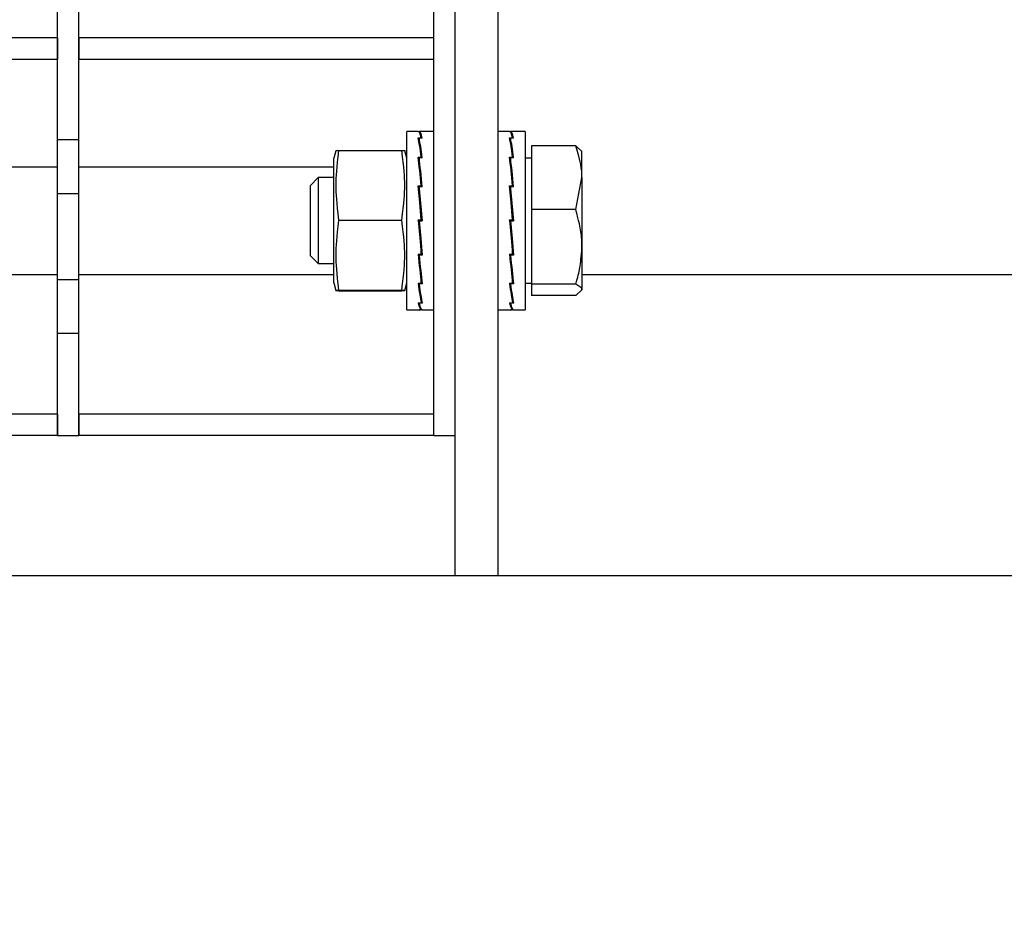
# Model space of a CAD drawing. Extents: x -72 to 51457, y 0 to 26838.
# Tile 150 of 203: x 10609 to 10700, y 9492 to 9576. Entities that reach past the tile are written whole.
import ezdxf
from ezdxf.enums import TextEntityAlignment as Align

# ---------------------------------------------------------------- set-up
doc = ezdxf.new("R2010")
doc.units = 0
doc.header["$LTSCALE"] = 12
for name, pattern in [('LDM', [0]), ('LEA', [0]), ('LFUN', [0]), ('SOLID_THIN', [0])]:
    doc.linetypes.add(name, pattern=pattern)
doc.layers.get('0').update_dxf_attribs({"linetype": 'CONTINUOUS'})
doc.layers.add('4', color=7, linetype='CONTINUOUS')
doc.styles.get("Standard").update_dxf_attribs({"font": 'medtext', "width": 0.75})
doc.styles.add('TDM', font='TXT', dxfattribs={"width": 0.675})
doc.dimstyles.new('MEDDIM1642', dxfattribs={"dimscale": 20, "dimtxt": 6, "dimasz": 3.5, "dimexe": 2.5, "dimexo": 2.5, "dimgap": 1.665, "dimtad": 1, "dimdec": 4, "dimrnd": 1, "dimzin": 12, "dimdsep": 46, "dimtxsty": 'Standard', "dimblk": 'MEDFUNV_7', "dimcen": 30, "dimclrd": 7, "dimclre": 7, "dimclrt": 7, "dimadec": 0, "dimazin": 0, "dimtfac": 0.7, "dimtdec": 4, "dimtmove": 0, "dimatfit": 3, "dimldrblk": 'MEDFUNV_7', "dimfxl": 0, "dimtolj": 1, "dimtzin": 0, "dimarcsym": 0})
doc.dimstyles.new('MEDDIM8157', dxfattribs={"dimscale": 20, "dimtxt": 6, "dimasz": 3.5, "dimexe": 2.5, "dimexo": 2.5, "dimgap": 1.665, "dimtad": 1, "dimdec": 4, "dimrnd": 1, "dimzin": 12, "dimdsep": 46, "dimtxsty": 'Standard', "dimblk": 'MEDFUNV_7', "dimcen": 30, "dimclrd": 7, "dimclre": 7, "dimclrt": 7, "dimadec": 0, "dimazin": 0, "dimtfac": 0.7, "dimtdec": 4, "dimtmove": 0, "dimatfit": 3, "dimldrblk": 'MEDFUNV_7', "dimfxl": 0, "dimtolj": 1, "dimtzin": 0, "dimarcsym": 0})

# ---------------------------------------------------------------- blocks, each defined once
blk = doc.blocks.new('MEDFUNV_6')
at = {"color": 0, "linetype": 'LFUN', "lineweight": -2}
for points in [[(1, 0.1333), (0, 0), (1, -0.1333), (1, 0.1333)], [(1, 0.1111), (0.1667, 0), (1, -0.1111)], [(1, 0.0889), (0.3333, 0), (1, -0.0889)], [(1, 0.0667), (0.5, 0), (1, -0.0667)], [(1, 0.0444), (0.6667, 0), (1, -0.0444)], [(1, 0.0222), (0.8333, 0), (1, -0.0222)]]:
    blk.add_lwpolyline(points, dxfattribs=at)
blk = doc.blocks.new('MEDFUNV_7')
at = {"color": 0, "linetype": 'LFUN', "lineweight": -2}
for points in [[(-1, 0.1333), (0, 0), (-1, -0.1333), (-1, 0.1333)], [(-1, 0.1111), (-0.1667, 0), (-1, -0.1111)], [(-1, 0.0889), (-0.3333, 0), (-1, -0.0889)], [(-1, 0.0667), (-0.5, 0), (-1, -0.0667)], [(-1, 0.0444), (-0.6667, 0), (-1, -0.0444)], [(-1, 0.0222), (-0.8333, 0), (-1, -0.0222)]]:
    blk.add_lwpolyline(points, dxfattribs=at)
blk = doc.blocks.new('MEDCLUMP_DIM_1643_')
at = {"layer": '4', "color": 7, "linetype": 'LEA', "lineweight": 25}
for p, q in [((5834.757, 9566.683), (5834.757, 10860.261)), ((10834.757, 9478.681), (10834.757, 10860.261))]:
    blk.add_line(p, q, dxfattribs=at)
at = {"layer": '4', "color": 7, "linetype": 'LDM', "lineweight": 25}
blk.add_line((5834.757, 10810.261), (10834.757, 10810.261), dxfattribs=at)
at = {"layer": '4', "color": 7, "linetype": 'LDM', "lineweight": 25, "xscale": 70, "yscale": 70, "zscale": 70}
for name, p in [('MEDFUNV_6', (5834.757, 10810.261)), ('MEDFUNV_7', (10834.757, 10810.261))]:
    blk.add_blockref(name, p, dxfattribs=at)
at = {"layer": '4', "color": 7, "lineweight": 25, "style": 'TDM', "width": 0.781579}
blk.add_text('5000', height=120, dxfattribs=at).set_placement((8186.257, 10810.261), align=Align.BOTTOM_LEFT)
blk = doc.blocks.new('*D70')
at = {"lineweight": 0}
blk.add_blockref('MEDCLUMP_DIM_1643_', (0, 0), dxfattribs=at)
blk = doc.blocks.new('MEDCLUMP_DIM_8158_')
at = {"layer": '4', "color": 7, "linetype": 'LEA', "lineweight": 25}
for p, q in [((5834.757, 10690.473), (5834.757, 11104.983)), ((11834.757, 9566.342), (11834.757, 11104.983))]:
    blk.add_line(p, q, dxfattribs=at)
at = {"layer": '4', "color": 7, "linetype": 'LDM', "lineweight": 25}
blk.add_line((5834.757, 11054.983), (11834.757, 11054.983), dxfattribs=at)
at = {"layer": '4', "color": 7, "linetype": 'LDM', "lineweight": 25, "xscale": 70, "yscale": 70, "zscale": 70}
for name, p in [('MEDFUNV_6', (5834.757, 11054.983)), ('MEDFUNV_7', (11834.757, 11054.983))]:
    blk.add_blockref(name, p, dxfattribs=at)
at = {"layer": '4', "color": 7, "lineweight": 25, "style": 'TDM'}
for s, width, p in [('( Option Aquaclean)', 0.748515, (8267.253, 11054.983)), ('6000', 0.781579, (7890.261, 11054.983))]:
    blk.add_text(s, height=120, dxfattribs=dict(at, width=width)).set_placement(p, align=Align.BOTTOM_LEFT)
blk = doc.blocks.new('*D16')
at = {"lineweight": 0}
blk.add_blockref('MEDCLUMP_DIM_8158_', (0, 0), dxfattribs=at)
blk = doc.blocks.new('Vela_Drauf')
at = {"color": 7, "linetype": 'SOLID_THIN', "lineweight": 25}
for p, q in [((10647.257, 9537.683), (10647.257, 9787.683)), ((10649.257, 9524.683), (10649.257, 9641.584)), ((10653.257, 9524.683), (10653.257, 9641.584)), ((10612.257, 9565.183), (10612.257, 9582.183)), ((10614.257, 9565.183), (10614.257, 9582.183)), ((10612.257, 9574.683), (10579.257, 9574.683)), ((10612.257, 9574.683), (10612.257, 9572.683)), ((10614.257, 9574.683), (10614.257, 9572.683)), ((10647.257, 9574.683), (10614.257, 9574.683)), ((10647.257, 9572.683), (10647.257, 9574.683)), ((10612.257, 9572.683), (10579.257, 9572.683)), ((10647.257, 9572.683), (10614.257, 9572.683)), ((10645.821, 9565.983), (10644.757, 9565.983)), ((10644.757, 9549.383), (10644.757, 9565.983)), ((10645.826, 9565.983), (10645.908, 9565.983)), ((10646.191, 9565.983), (10645.908, 9565.983)), ((10645.908, 9565.983), (10645.909, 9565.922)), ((10647.257, 9565.983), (10646.188, 9565.983)), ((10654.321, 9565.983), (10653.257, 9565.983)), ((10654.326, 9565.983), (10654.408, 9565.983)), ((10654.691, 9565.983), (10654.408, 9565.983)), ((10654.408, 9565.983), (10654.409, 9565.922)), ((10655.757, 9565.983), (10654.688, 9565.983)), ((10655.757, 9565.983), (10655.757, 9550.765)), ((10614.257, 9565.183), (10612.257, 9565.183)), ((10612.257, 9560.183), (10612.257, 9565.183)), ((10614.257, 9560.183), (10614.257, 9565.183)), ((10645.816, 9565.374), (10646.007, 9565.374)), ((10646.191, 9565.34), (10645.908, 9565.34)), ((10645.908, 9565.34), (10645.916, 9564.864)), ((10645.916, 9564.908), (10645.909, 9564.908)), ((10646.007, 9565.374), (10646.099, 9565.374)), ((10646.007, 9565.34), (10646.007, 9565.374)), ((10646.099, 9565.374), (10646.099, 9565.34)), ((10654.316, 9565.374), (10654.507, 9565.374)), ((10654.691, 9565.34), (10654.408, 9565.34)), ((10654.408, 9565.34), (10654.416, 9564.864)), ((10654.416, 9564.908), (10654.409, 9564.908)), ((10654.507, 9565.374), (10654.599, 9565.374)), ((10654.507, 9565.34), (10654.507, 9565.374)), ((10654.599, 9565.374), (10654.599, 9565.34)), ((10638.145, 9564.183), (10637.957, 9563.483)), ((10638.414, 9564.208), (10644.3, 9564.208)), ((10644.757, 9563.483), (10644.57, 9564.183)), ((10646.018, 9564.213), (10646.125, 9563.53)), ((10654.518, 9564.213), (10654.625, 9563.53)), ((10660.477, 9564.639), (10656.357, 9564.639)), ((10656.357, 9564.639), (10656.357, 9558.719)), ((10660.477, 9564.639), (10661.057, 9564.121)), ((10661.057, 9561.679), (10661.057, 9564.183)), ((10637.957, 9551.883), (10637.957, 9563.483)), ((10645.816, 9563.594), (10646.007, 9563.594)), ((10645.915, 9563.235), (10645.859, 9563.235)), ((10646.191, 9563.53), (10645.908, 9563.53)), ((10645.908, 9563.53), (10645.917, 9563.165)), ((10645.917, 9563.165), (10646.162, 9560.831)), ((10646.007, 9563.594), (10646.099, 9563.594)), ((10646.007, 9563.53), (10646.007, 9563.594)), ((10646.099, 9563.594), (10646.098, 9563.53)), ((10654.316, 9563.594), (10654.507, 9563.594)), ((10654.415, 9563.235), (10654.359, 9563.235)), ((10654.691, 9563.53), (10654.408, 9563.53)), ((10654.408, 9563.53), (10654.417, 9563.165)), ((10654.417, 9563.165), (10654.662, 9560.831)), ((10654.507, 9563.594), (10654.599, 9563.594)), ((10654.507, 9563.53), (10654.507, 9563.594)), ((10654.599, 9563.594), (10654.598, 9563.53)), ((10656.357, 9563.498), (10655.757, 9563.498)), ((10579.257, 9562.683), (10612.257, 9562.683)), ((10614.257, 9562.683), (10637.957, 9562.683)), ((10636.524, 9561.683), (10635.757, 9560.916)), ((10637.957, 9561.683), (10636.524, 9561.683)), ((10636.524, 9561.683), (10636.524, 9553.683)), ((10660.477, 9558.719), (10661.057, 9561.679)), ((10661.057, 9561.679), (10661.057, 9555.241)), ((10635.757, 9560.916), (10635.757, 9554.45)), ((10645.816, 9560.914), (10646.007, 9560.914)), ((10645.913, 9560.716), (10645.834, 9560.716)), ((10646.191, 9560.831), (10645.908, 9560.831)), ((10645.908, 9560.831), (10645.917, 9560.634)), ((10645.917, 9560.634), (10646.182, 9557.654)), ((10646.007, 9560.914), (10646.099, 9560.914)), ((10646.007, 9560.831), (10646.007, 9560.914)), ((10646.099, 9560.914), (10646.096, 9560.831)), ((10654.316, 9560.914), (10654.507, 9560.914)), ((10654.413, 9560.716), (10654.334, 9560.716)), ((10654.691, 9560.831), (10654.408, 9560.831)), ((10654.408, 9560.831), (10654.417, 9560.634)), ((10654.417, 9560.634), (10654.682, 9557.654)), ((10654.507, 9560.914), (10654.599, 9560.914)), ((10654.507, 9560.914), (10654.507, 9560.914)), ((10654.507, 9560.831), (10654.507, 9560.914)), ((10654.599, 9560.914), (10654.596, 9560.831)), ((10614.257, 9560.183), (10612.257, 9560.183)), ((10612.257, 9552.183), (10612.257, 9560.183)), ((10614.257, 9552.183), (10614.257, 9560.183)), ((10660.477, 9558.719), (10656.357, 9558.719)), ((10656.357, 9558.719), (10656.357, 9551.763)), ((10638.414, 9557.733), (10644.3, 9557.733)), ((10645.816, 9557.742), (10646.007, 9557.742)), ((10645.825, 9557.736), (10645.816, 9557.742)), ((10645.825, 9557.736), (10646.091, 9554.76)), ((10646.007, 9557.736), (10645.825, 9557.736)), ((10645.908, 9557.652), (10645.917, 9557.654)), ((10646.191, 9557.652), (10645.908, 9557.652)), ((10646.007, 9557.654), (10645.917, 9557.654)), ((10646.007, 9557.742), (10646.099, 9557.742)), ((10646.007, 9557.736), (10646.007, 9557.742)), ((10646.007, 9557.654), (10646.007, 9557.736)), ((10646.007, 9557.736), (10646.007, 9557.736)), ((10646.091, 9557.736), (10646.007, 9557.736)), ((10646.007, 9557.654), (10646.182, 9557.654)), ((10646.099, 9557.742), (10646.091, 9557.736)), ((10646.191, 9557.652), (10646.182, 9557.654)), ((10654.316, 9557.742), (10654.507, 9557.742)), ((10654.325, 9557.736), (10654.316, 9557.742)), ((10654.325, 9557.736), (10654.591, 9554.76)), ((10654.507, 9557.736), (10654.325, 9557.736)), ((10654.408, 9557.652), (10654.417, 9557.654)), ((10654.691, 9557.652), (10654.408, 9557.652)), ((10654.507, 9557.654), (10654.417, 9557.654)), ((10654.507, 9557.742), (10654.599, 9557.742)), ((10654.507, 9557.736), (10654.507, 9557.742)), ((10654.507, 9557.654), (10654.507, 9557.736)), ((10654.507, 9557.736), (10654.507, 9557.736)), ((10654.591, 9557.736), (10654.507, 9557.736)), ((10654.507, 9557.654), (10654.682, 9557.654)), ((10654.599, 9557.742), (10654.591, 9557.736)), ((10654.691, 9557.652), (10654.682, 9557.654)), ((10646.099, 9554.562), (10646.091, 9554.76)), ((10654.599, 9554.562), (10654.591, 9554.76)), ((10661.057, 9555.241), (10661.057, 9551.245)), ((10635.757, 9554.45), (10636.524, 9553.683)), ((10645.816, 9554.561), (10646.007, 9554.561)), ((10645.845, 9554.561), (10646.091, 9552.229)), ((10645.908, 9554.478), (10645.911, 9554.561)), ((10646.191, 9554.478), (10645.908, 9554.478)), ((10646.007, 9554.562), (10646.099, 9554.562)), ((10646.094, 9554.678), (10646.172, 9554.678)), ((10654.316, 9554.561), (10654.507, 9554.561)), ((10654.345, 9554.561), (10654.591, 9552.229)), ((10654.408, 9554.478), (10654.411, 9554.561)), ((10654.691, 9554.478), (10654.408, 9554.478)), ((10654.507, 9554.562), (10654.599, 9554.562)), ((10654.594, 9554.678), (10654.672, 9554.678)), ((10636.524, 9553.683), (10637.957, 9553.683)), ((10579.257, 9552.683), (10612.257, 9552.683)), ((10614.257, 9552.183), (10612.257, 9552.183)), ((10612.257, 9547.183), (10612.257, 9552.183)), ((10614.257, 9552.683), (10637.957, 9552.683)), ((10614.257, 9547.183), (10614.257, 9552.183)), ((10646.099, 9551.856), (10646.091, 9552.229)), ((10646.093, 9552.16), (10646.147, 9552.16)), ((10654.599, 9551.856), (10654.591, 9552.229)), ((10654.593, 9552.16), (10654.647, 9552.16)), ((10661.057, 9552.683), (10740.757, 9552.683)), ((10637.957, 9551.883), (10638.145, 9551.183)), ((10638.414, 9551.208), (10644.3, 9551.208)), ((10638.414, 9551.159), (10644.3, 9551.159)), ((10644.57, 9551.183), (10644.757, 9551.883)), ((10645.816, 9551.856), (10646.007, 9551.856)), ((10645.985, 9551.196), (10645.881, 9551.856)), ((10645.908, 9551.792), (10645.909, 9551.856)), ((10646.191, 9551.792), (10645.908, 9551.792)), ((10646.007, 9551.856), (10646.099, 9551.856)), ((10654.316, 9551.856), (10654.507, 9551.856)), ((10654.485, 9551.196), (10654.381, 9551.856)), ((10654.408, 9551.792), (10654.409, 9551.856)), ((10654.691, 9551.792), (10654.408, 9551.792)), ((10654.507, 9551.856), (10654.599, 9551.856)), ((10655.757, 9551.868), (10656.357, 9551.868)), ((10660.477, 9551.763), (10656.357, 9551.763)), ((10656.357, 9551.763), (10656.357, 9550.728)), ((10660.477, 9550.728), (10661.057, 9551.245)), ((10646.091, 9550.512), (10646.099, 9550.038)), ((10646.092, 9550.483), (10646.096, 9550.483)), ((10654.591, 9550.512), (10654.599, 9550.038)), ((10654.592, 9550.483), (10654.596, 9550.483)), ((10655.757, 9550.765), (10655.757, 9549.383)), ((10660.477, 9550.728), (10656.357, 9550.728)), ((10644.757, 9549.383), (10645.821, 9549.383)), ((10645.816, 9550.038), (10646.007, 9550.038)), ((10645.816, 9549.384), (10646.007, 9549.384)), ((10645.908, 9550.003), (10645.908, 9550.038)), ((10646.191, 9550.003), (10645.908, 9550.003)), ((10646.186, 9549.383), (10645.908, 9549.383)), ((10646.007, 9550.038), (10646.099, 9550.038)), ((10646.007, 9549.384), (10646.099, 9549.384)), ((10646.099, 9549.384), (10646.098, 9549.448)), ((10646.188, 9549.383), (10647.257, 9549.383)), ((10653.257, 9549.383), (10654.321, 9549.383)), ((10654.316, 9550.038), (10654.507, 9550.038)), ((10654.316, 9549.384), (10654.507, 9549.384)), ((10654.408, 9550.003), (10654.408, 9550.038)), ((10654.691, 9550.003), (10654.408, 9550.003)), ((10654.686, 9549.383), (10654.408, 9549.383)), ((10654.507, 9550.038), (10654.599, 9550.038)), ((10654.507, 9549.384), (10654.599, 9549.384)), ((10654.599, 9549.384), (10654.598, 9549.448)), ((10654.688, 9549.383), (10655.757, 9549.383)), ((10614.257, 9547.183), (10612.257, 9547.183)), ((10612.257, 9537.683), (10612.257, 9547.183)), ((10614.257, 9537.683), (10614.257, 9547.183)), ((10612.257, 9539.683), (10579.257, 9539.683)), ((10612.257, 9539.683), (10612.257, 9537.683)), ((10614.257, 9539.683), (10614.257, 9537.683)), ((10647.257, 9539.683), (10614.257, 9539.683)), ((10647.257, 9537.683), (10647.257, 9539.683)), ((10612.257, 9537.683), (10579.257, 9537.683)), ((10612.257, 9537.683), (10614.257, 9537.683)), ((10647.257, 9537.683), (10614.257, 9537.683)), ((10647.257, 9537.683), (10649.257, 9537.683)), ((9819.757, 9524.683), (10709.757, 9524.683))]:
    blk.add_line(p, q, dxfattribs=at)
for points in [[(10646.099, 9557.742), (10645.958, 9559.36), (10645.816, 9560.914)], [(10646.191, 9557.652), (10646.049, 9559.272), (10645.908, 9560.831)], [(10654.599, 9557.742), (10654.458, 9559.36), (10654.316, 9560.914)], [(10654.691, 9557.652), (10654.549, 9559.272), (10654.408, 9560.831)], [(10645.816, 9557.742), (10645.958, 9556.122), (10646.099, 9554.562)], [(10645.908, 9557.652), (10646.049, 9556.033), (10646.191, 9554.478)], [(10654.316, 9557.742), (10654.458, 9556.122), (10654.599, 9554.562)], [(10654.408, 9557.652), (10654.549, 9556.033), (10654.691, 9554.478)]]:
    blk.add_lwpolyline(points, dxfattribs=at)
for points in [[(10646.099, 9565.374), (10646.006, 9565.784), (10645.909, 9565.991), (10645.816, 9565.983)], [(10646.191, 9565.34), (10646.097, 9565.76), (10646.001, 9565.979), (10645.908, 9565.983)], [(10654.599, 9565.374), (10654.506, 9565.784), (10654.409, 9565.991), (10654.316, 9565.983)], [(10654.691, 9565.34), (10654.597, 9565.76), (10654.501, 9565.979), (10654.408, 9565.983)], [(10646.099, 9563.594), (10646.003, 9564.383), (10645.912, 9564.951), (10645.816, 9565.374)], [(10646.191, 9563.53), (10646.095, 9564.328), (10646.004, 9564.906), (10645.908, 9565.34)], [(10654.599, 9563.594), (10654.503, 9564.383), (10654.412, 9564.951), (10654.316, 9565.374)], [(10654.691, 9563.53), (10654.595, 9564.328), (10654.504, 9564.906), (10654.408, 9565.34)], [(10661.057, 9561.679), (10661.05, 9562.53), (10660.932, 9563.135), (10660.477, 9564.639)], [(10646.099, 9560.914), (10646.004, 9561.932), (10645.911, 9562.817), (10645.816, 9563.594)], [(10646.191, 9560.831), (10646.096, 9561.854), (10646.003, 9562.746), (10645.908, 9563.53)], [(10654.599, 9560.914), (10654.504, 9561.932), (10654.411, 9562.817), (10654.316, 9563.594)], [(10654.691, 9560.831), (10654.596, 9561.854), (10654.503, 9562.746), (10654.408, 9563.53)], [(10661.057, 9555.241), (10661.048, 9555.595), (10661.02, 9556.148), (10660.939, 9556.808), (10660.789, 9557.537), (10660.606, 9558.245), (10660.477, 9558.719)], [(10660.477, 9551.763), (10660.578, 9552.099), (10660.725, 9552.63), (10660.861, 9553.283), (10660.958, 9554.025), (10661.021, 9554.753), (10661.057, 9555.241)], [(10645.816, 9554.561), (10645.911, 9553.537), (10646.004, 9552.643), (10646.099, 9551.856)], [(10645.908, 9554.478), (10646.003, 9553.459), (10646.096, 9552.571), (10646.191, 9551.792)], [(10654.316, 9554.561), (10654.411, 9553.537), (10654.504, 9552.643), (10654.599, 9551.856)], [(10654.408, 9554.478), (10654.503, 9553.459), (10654.596, 9552.571), (10654.691, 9551.792)], [(10645.816, 9551.856), (10645.912, 9551.056), (10646.003, 9550.475), (10646.099, 9550.038)], [(10645.908, 9551.792), (10646.004, 9551), (10646.095, 9550.43), (10646.191, 9550.003)], [(10654.316, 9551.856), (10654.412, 9551.056), (10654.503, 9550.475), (10654.599, 9550.038)], [(10654.408, 9551.792), (10654.504, 9551), (10654.595, 9550.43), (10654.691, 9550.003)], [(10661.057, 9551.245), (10661.05, 9551.394), (10660.932, 9551.5), (10660.477, 9551.763)], [(10645.816, 9550.038), (10645.909, 9549.614), (10646.006, 9549.391), (10646.099, 9549.384)], [(10645.908, 9550.003), (10646.001, 9549.59), (10646.097, 9549.379), (10646.191, 9549.383)], [(10654.316, 9550.038), (10654.409, 9549.614), (10654.506, 9549.391), (10654.599, 9549.384)], [(10654.408, 9550.003), (10654.501, 9549.59), (10654.597, 9549.379), (10654.691, 9549.383)]]:
    blk.add_open_spline(points, degree=3, dxfattribs=at)
for points in [[(10638.168, 9564.183), (10638.149, 9564.186), (10638.144, 9564.187), (10638.144, 9564.188), (10638.144, 9564.193), (10638.209, 9564.198), (10638.414, 9564.208)], [(10638.414, 9564.208), (10638.207, 9562.553), (10638.145, 9561.805), (10638.145, 9560.977), (10638.145, 9560.146), (10638.208, 9559.395), (10638.414, 9557.733)], [(10644.3, 9557.733), (10644.508, 9559.388), (10644.57, 9560.136), (10644.57, 9560.963), (10644.57, 9561.794), (10644.507, 9562.546), (10644.3, 9564.208)], [(10644.3, 9564.208), (10644.505, 9564.198), (10644.569, 9564.193), (10644.569, 9564.189), (10644.569, 9564.187), (10644.563, 9564.186), (10644.544, 9564.183)], [(10638.414, 9557.733), (10638.207, 9556.065), (10638.145, 9555.312), (10638.145, 9554.478), (10638.145, 9553.64), (10638.208, 9552.883), (10638.414, 9551.208)], [(10644.3, 9551.208), (10644.508, 9552.876), (10644.57, 9553.629), (10644.57, 9554.463), (10644.57, 9555.301), (10644.507, 9556.058), (10644.3, 9557.733)], [(10638.414, 9551.208), (10638.205, 9551.195), (10638.142, 9551.19), (10638.142, 9551.183), (10638.142, 9551.176), (10638.214, 9551.169), (10638.414, 9551.159)], [(10644.3, 9551.159), (10644.501, 9551.169), (10644.572, 9551.176), (10644.572, 9551.183), (10644.572, 9551.19), (10644.509, 9551.195), (10644.3, 9551.208)]]:
    blk.add_open_spline(points, degree=3, knots=[0, 0, 0, 0, 1, 1, 1, 2, 2, 2, 2], dxfattribs=at)
blk = doc.blocks.new('Türen_Drauf')
at = {"color": 7, "linetype": 'SOLID_THIN', "lineweight": 25}
for p, q in [((10647.257, 9537.683), (10647.257, 9787.683)), ((10649.257, 9524.683), (10649.257, 9641.584)), ((10653.257, 9524.683), (10653.257, 9641.584)), ((10612.257, 9565.183), (10612.257, 9582.183)), ((10614.257, 9565.183), (10614.257, 9582.183)), ((10612.257, 9574.683), (10579.257, 9574.683)), ((10612.257, 9574.683), (10612.257, 9572.683)), ((10614.257, 9574.683), (10614.257, 9572.683)), ((10647.257, 9574.683), (10614.257, 9574.683)), ((10647.257, 9572.683), (10647.257, 9574.683)), ((10612.257, 9572.683), (10579.257, 9572.683)), ((10647.257, 9572.683), (10614.257, 9572.683)), ((10645.821, 9565.983), (10644.757, 9565.983)), ((10644.757, 9549.383), (10644.757, 9565.983)), ((10645.826, 9565.983), (10645.908, 9565.983)), ((10646.191, 9565.983), (10645.908, 9565.983)), ((10645.908, 9565.983), (10645.909, 9565.922)), ((10647.257, 9565.983), (10646.188, 9565.983)), ((10654.321, 9565.983), (10653.257, 9565.983)), ((10654.326, 9565.983), (10654.408, 9565.983)), ((10654.691, 9565.983), (10654.408, 9565.983)), ((10654.408, 9565.983), (10654.409, 9565.922)), ((10655.757, 9565.983), (10654.688, 9565.983)), ((10655.757, 9565.983), (10655.757, 9550.765)), ((10614.257, 9565.183), (10612.257, 9565.183)), ((10612.257, 9560.183), (10612.257, 9565.183)), ((10614.257, 9560.183), (10614.257, 9565.183)), ((10645.816, 9565.374), (10646.007, 9565.374)), ((10646.191, 9565.34), (10645.908, 9565.34)), ((10645.908, 9565.34), (10645.916, 9564.864)), ((10645.916, 9564.908), (10645.909, 9564.908)), ((10646.007, 9565.374), (10646.099, 9565.374)), ((10646.007, 9565.34), (10646.007, 9565.374)), ((10646.099, 9565.374), (10646.099, 9565.34)), ((10654.316, 9565.374), (10654.507, 9565.374)), ((10654.691, 9565.34), (10654.408, 9565.34)), ((10654.408, 9565.34), (10654.416, 9564.864)), ((10654.416, 9564.908), (10654.409, 9564.908)), ((10654.507, 9565.374), (10654.599, 9565.374)), ((10654.507, 9565.34), (10654.507, 9565.374)), ((10654.599, 9565.374), (10654.599, 9565.34)), ((10638.145, 9564.183), (10637.957, 9563.483)), ((10638.414, 9564.208), (10644.3, 9564.208)), ((10644.757, 9563.483), (10644.57, 9564.183)), ((10646.018, 9564.213), (10646.125, 9563.53)), ((10654.518, 9564.213), (10654.625, 9563.53)), ((10660.477, 9564.639), (10656.357, 9564.639)), ((10656.357, 9564.639), (10656.357, 9558.719)), ((10660.477, 9564.639), (10661.057, 9564.121)), ((10661.057, 9561.679), (10661.057, 9564.183)), ((10637.957, 9551.883), (10637.957, 9563.483)), ((10645.816, 9563.594), (10646.007, 9563.594)), ((10645.915, 9563.235), (10645.859, 9563.235)), ((10646.191, 9563.53), (10645.908, 9563.53)), ((10645.908, 9563.53), (10645.917, 9563.165)), ((10645.917, 9563.165), (10646.162, 9560.831)), ((10646.007, 9563.594), (10646.099, 9563.594)), ((10646.007, 9563.53), (10646.007, 9563.594)), ((10646.099, 9563.594), (10646.098, 9563.53)), ((10654.316, 9563.594), (10654.507, 9563.594)), ((10654.415, 9563.235), (10654.359, 9563.235)), ((10654.691, 9563.53), (10654.408, 9563.53)), ((10654.408, 9563.53), (10654.417, 9563.165)), ((10654.417, 9563.165), (10654.662, 9560.831)), ((10654.507, 9563.594), (10654.599, 9563.594)), ((10654.507, 9563.53), (10654.507, 9563.594)), ((10654.599, 9563.594), (10654.598, 9563.53)), ((10656.357, 9563.498), (10655.757, 9563.498)), ((10636.524, 9561.683), (10635.757, 9560.916)), ((10637.957, 9561.683), (10636.524, 9561.683)), ((10636.524, 9561.683), (10636.524, 9553.683)), ((10660.477, 9558.719), (10661.057, 9561.679)), ((10661.057, 9561.679), (10661.057, 9555.241)), ((10635.757, 9560.916), (10635.757, 9554.45)), ((10645.816, 9560.914), (10646.007, 9560.914)), ((10645.913, 9560.716), (10645.834, 9560.716)), ((10646.191, 9560.831), (10645.908, 9560.831)), ((10645.908, 9560.831), (10645.917, 9560.634)), ((10645.917, 9560.634), (10646.182, 9557.654)), ((10646.007, 9560.914), (10646.099, 9560.914)), ((10646.007, 9560.831), (10646.007, 9560.914)), ((10646.099, 9560.914), (10646.096, 9560.831)), ((10654.316, 9560.914), (10654.507, 9560.914)), ((10654.413, 9560.716), (10654.334, 9560.716)), ((10654.691, 9560.831), (10654.408, 9560.831)), ((10654.408, 9560.831), (10654.417, 9560.634)), ((10654.417, 9560.634), (10654.682, 9557.654)), ((10654.507, 9560.914), (10654.599, 9560.914)), ((10654.507, 9560.831), (10654.507, 9560.914)), ((10654.599, 9560.914), (10654.596, 9560.831)), ((10612.257, 9552.183), (10612.257, 9560.183)), ((10614.257, 9560.183), (10612.257, 9560.183)), ((10614.257, 9552.183), (10614.257, 9560.183)), ((10660.477, 9558.719), (10656.357, 9558.719)), ((10656.357, 9558.719), (10656.357, 9551.763)), ((10638.414, 9557.733), (10644.3, 9557.733)), ((10645.816, 9557.742), (10646.007, 9557.742)), ((10645.825, 9557.736), (10645.816, 9557.742)), ((10645.825, 9557.736), (10646.091, 9554.76)), ((10646.007, 9557.736), (10645.825, 9557.736)), ((10645.908, 9557.652), (10645.917, 9557.654)), ((10646.191, 9557.652), (10645.908, 9557.652)), ((10646.007, 9557.654), (10645.917, 9557.654)), ((10646.007, 9557.742), (10646.099, 9557.742)), ((10646.007, 9557.736), (10646.007, 9557.742)), ((10646.007, 9557.654), (10646.007, 9557.736)), ((10646.007, 9557.736), (10646.007, 9557.736)), ((10646.091, 9557.736), (10646.007, 9557.736)), ((10646.007, 9557.654), (10646.182, 9557.654)), ((10646.099, 9557.742), (10646.091, 9557.736)), ((10646.191, 9557.652), (10646.182, 9557.654)), ((10654.316, 9557.742), (10654.507, 9557.742)), ((10654.325, 9557.736), (10654.316, 9557.742)), ((10654.325, 9557.736), (10654.591, 9554.76)), ((10654.507, 9557.736), (10654.325, 9557.736)), ((10654.408, 9557.652), (10654.417, 9557.654)), ((10654.691, 9557.652), (10654.408, 9557.652)), ((10654.507, 9557.654), (10654.417, 9557.654)), ((10654.507, 9557.742), (10654.599, 9557.742)), ((10654.507, 9557.736), (10654.507, 9557.742)), ((10654.507, 9557.654), (10654.507, 9557.736)), ((10654.507, 9557.736), (10654.507, 9557.736)), ((10654.591, 9557.736), (10654.507, 9557.736)), ((10654.507, 9557.654), (10654.682, 9557.654)), ((10654.599, 9557.742), (10654.591, 9557.736)), ((10654.691, 9557.652), (10654.682, 9557.654)), ((10646.099, 9554.562), (10646.091, 9554.76)), ((10654.599, 9554.562), (10654.591, 9554.76)), ((10661.057, 9555.241), (10661.057, 9551.245)), ((10635.757, 9554.45), (10636.524, 9553.683)), ((10645.816, 9554.561), (10646.007, 9554.561)), ((10645.845, 9554.561), (10646.091, 9552.229)), ((10645.908, 9554.478), (10645.911, 9554.561)), ((10646.191, 9554.478), (10645.908, 9554.478)), ((10646.007, 9554.562), (10646.099, 9554.562)), ((10646.094, 9554.678), (10646.172, 9554.678)), ((10654.316, 9554.561), (10654.507, 9554.561)), ((10654.345, 9554.561), (10654.591, 9552.229)), ((10654.408, 9554.478), (10654.411, 9554.561)), ((10654.691, 9554.478), (10654.408, 9554.478)), ((10654.507, 9554.562), (10654.599, 9554.562)), ((10654.594, 9554.678), (10654.672, 9554.678)), ((10636.524, 9553.683), (10637.957, 9553.683)), ((10614.257, 9552.183), (10612.257, 9552.183)), ((10612.257, 9547.183), (10612.257, 9552.183)), ((10614.257, 9547.183), (10614.257, 9552.183)), ((10646.099, 9551.856), (10646.091, 9552.229)), ((10646.093, 9552.16), (10646.147, 9552.16)), ((10654.599, 9551.856), (10654.591, 9552.229)), ((10654.593, 9552.16), (10654.647, 9552.16)), ((10637.957, 9551.883), (10638.145, 9551.183)), ((10638.414, 9551.208), (10644.3, 9551.208)), ((10638.414, 9551.159), (10644.3, 9551.159)), ((10644.57, 9551.183), (10644.757, 9551.883)), ((10645.816, 9551.856), (10646.007, 9551.856)), ((10645.985, 9551.196), (10645.881, 9551.856)), ((10645.908, 9551.792), (10645.909, 9551.856)), ((10646.191, 9551.792), (10645.908, 9551.792)), ((10646.007, 9551.856), (10646.099, 9551.856)), ((10654.316, 9551.856), (10654.507, 9551.856)), ((10654.485, 9551.196), (10654.381, 9551.856)), ((10654.408, 9551.792), (10654.409, 9551.856)), ((10654.691, 9551.792), (10654.408, 9551.792)), ((10654.507, 9551.856), (10654.599, 9551.856)), ((10655.757, 9551.868), (10656.357, 9551.868)), ((10660.477, 9551.763), (10656.357, 9551.763)), ((10656.357, 9551.763), (10656.357, 9550.728)), ((10660.477, 9550.728), (10661.057, 9551.245)), ((10646.091, 9550.512), (10646.099, 9550.038)), ((10646.092, 9550.483), (10646.096, 9550.483)), ((10654.591, 9550.512), (10654.599, 9550.038)), ((10654.592, 9550.483), (10654.596, 9550.483)), ((10655.757, 9550.765), (10655.757, 9549.383)), ((10660.477, 9550.728), (10656.357, 9550.728)), ((10644.757, 9549.383), (10645.821, 9549.383)), ((10645.816, 9550.038), (10646.007, 9550.038)), ((10645.816, 9549.384), (10646.007, 9549.384)), ((10645.908, 9550.003), (10645.908, 9550.038)), ((10646.191, 9550.003), (10645.908, 9550.003)), ((10646.186, 9549.383), (10645.908, 9549.383)), ((10646.007, 9550.038), (10646.099, 9550.038)), ((10646.007, 9549.384), (10646.099, 9549.384)), ((10646.099, 9549.384), (10646.098, 9549.448)), ((10646.188, 9549.383), (10647.257, 9549.383)), ((10653.257, 9549.383), (10654.321, 9549.383)), ((10654.316, 9550.038), (10654.507, 9550.038)), ((10654.316, 9549.384), (10654.507, 9549.384)), ((10654.408, 9550.003), (10654.408, 9550.038)), ((10654.691, 9550.003), (10654.408, 9550.003)), ((10654.686, 9549.383), (10654.408, 9549.383)), ((10654.507, 9550.038), (10654.599, 9550.038)), ((10654.507, 9549.384), (10654.599, 9549.384)), ((10654.599, 9549.384), (10654.598, 9549.448)), ((10654.688, 9549.383), (10655.757, 9549.383)), ((10612.257, 9537.683), (10612.257, 9547.183)), ((10614.257, 9547.183), (10612.257, 9547.183)), ((10614.257, 9537.683), (10614.257, 9547.183)), ((10612.257, 9539.683), (10579.257, 9539.683)), ((10612.257, 9539.683), (10612.257, 9537.683)), ((10614.257, 9539.683), (10614.257, 9537.683)), ((10647.257, 9539.683), (10614.257, 9539.683)), ((10647.257, 9537.683), (10647.257, 9539.683)), ((10612.257, 9537.683), (10579.257, 9537.683)), ((10612.257, 9537.683), (10614.257, 9537.683)), ((10647.257, 9537.683), (10614.257, 9537.683)), ((10647.257, 9537.683), (10649.257, 9537.683))]:
    blk.add_line(p, q, dxfattribs=at)
for points in [[(10646.099, 9557.742), (10645.958, 9559.36), (10645.816, 9560.914)], [(10646.191, 9557.652), (10646.049, 9559.272), (10645.908, 9560.831)], [(10654.599, 9557.742), (10654.458, 9559.36), (10654.316, 9560.914)], [(10654.691, 9557.652), (10654.549, 9559.272), (10654.408, 9560.831)], [(10645.816, 9557.742), (10645.958, 9556.122), (10646.099, 9554.562)], [(10645.908, 9557.652), (10646.049, 9556.033), (10646.191, 9554.478)], [(10654.316, 9557.742), (10654.458, 9556.122), (10654.599, 9554.562)], [(10654.408, 9557.652), (10654.549, 9556.033), (10654.691, 9554.478)]]:
    blk.add_lwpolyline(points, dxfattribs=at)
for points in [[(10646.099, 9565.374), (10646.006, 9565.784), (10645.909, 9565.991), (10645.816, 9565.983)], [(10646.191, 9565.34), (10646.097, 9565.76), (10646.001, 9565.979), (10645.908, 9565.983)], [(10654.599, 9565.374), (10654.506, 9565.784), (10654.409, 9565.991), (10654.316, 9565.983)], [(10654.691, 9565.34), (10654.597, 9565.76), (10654.501, 9565.979), (10654.408, 9565.983)], [(10646.099, 9563.594), (10646.003, 9564.383), (10645.912, 9564.951), (10645.816, 9565.374)], [(10646.191, 9563.53), (10646.095, 9564.328), (10646.004, 9564.906), (10645.908, 9565.34)], [(10654.599, 9563.594), (10654.503, 9564.383), (10654.412, 9564.951), (10654.316, 9565.374)], [(10654.691, 9563.53), (10654.595, 9564.328), (10654.504, 9564.906), (10654.408, 9565.34)], [(10661.057, 9561.679), (10661.05, 9562.53), (10660.932, 9563.135), (10660.477, 9564.639)], [(10646.099, 9560.914), (10646.004, 9561.932), (10645.911, 9562.817), (10645.816, 9563.594)], [(10646.191, 9560.831), (10646.096, 9561.854), (10646.003, 9562.746), (10645.908, 9563.53)], [(10654.599, 9560.914), (10654.504, 9561.932), (10654.411, 9562.817), (10654.316, 9563.594)], [(10654.691, 9560.831), (10654.596, 9561.854), (10654.503, 9562.746), (10654.408, 9563.53)], [(10661.057, 9555.241), (10661.048, 9555.595), (10661.02, 9556.148), (10660.939, 9556.808), (10660.789, 9557.537), (10660.606, 9558.245), (10660.477, 9558.719)], [(10660.477, 9551.763), (10660.578, 9552.099), (10660.725, 9552.63), (10660.861, 9553.283), (10660.958, 9554.025), (10661.021, 9554.753), (10661.057, 9555.241)], [(10645.816, 9554.561), (10645.911, 9553.537), (10646.004, 9552.643), (10646.099, 9551.856)], [(10645.908, 9554.478), (10646.003, 9553.459), (10646.096, 9552.571), (10646.191, 9551.792)], [(10654.316, 9554.561), (10654.411, 9553.537), (10654.504, 9552.643), (10654.599, 9551.856)], [(10654.408, 9554.478), (10654.503, 9553.459), (10654.596, 9552.571), (10654.691, 9551.792)], [(10645.816, 9551.856), (10645.912, 9551.056), (10646.003, 9550.475), (10646.099, 9550.038)], [(10645.908, 9551.792), (10646.004, 9551), (10646.095, 9550.43), (10646.191, 9550.003)], [(10654.316, 9551.856), (10654.412, 9551.056), (10654.503, 9550.475), (10654.599, 9550.038)], [(10654.408, 9551.792), (10654.504, 9551), (10654.595, 9550.43), (10654.691, 9550.003)], [(10661.057, 9551.245), (10661.05, 9551.394), (10660.932, 9551.5), (10660.477, 9551.763)], [(10645.816, 9550.038), (10645.909, 9549.614), (10646.006, 9549.391), (10646.099, 9549.384)], [(10645.908, 9550.003), (10646.001, 9549.59), (10646.097, 9549.379), (10646.191, 9549.383)], [(10654.316, 9550.038), (10654.409, 9549.614), (10654.506, 9549.391), (10654.599, 9549.384)], [(10654.408, 9550.003), (10654.501, 9549.59), (10654.597, 9549.379), (10654.691, 9549.383)]]:
    blk.add_open_spline(points, degree=3, dxfattribs=at)
for points in [[(10638.168, 9564.183), (10638.149, 9564.186), (10638.144, 9564.187), (10638.144, 9564.188), (10638.144, 9564.193), (10638.209, 9564.198), (10638.414, 9564.208)], [(10638.414, 9564.208), (10638.207, 9562.553), (10638.145, 9561.805), (10638.145, 9560.977), (10638.145, 9560.146), (10638.208, 9559.395), (10638.414, 9557.733)], [(10644.3, 9557.733), (10644.508, 9559.388), (10644.57, 9560.136), (10644.57, 9560.963), (10644.57, 9561.794), (10644.507, 9562.546), (10644.3, 9564.208)], [(10644.3, 9564.208), (10644.505, 9564.198), (10644.569, 9564.193), (10644.569, 9564.189), (10644.569, 9564.187), (10644.563, 9564.186), (10644.544, 9564.183)], [(10638.414, 9557.733), (10638.207, 9556.065), (10638.145, 9555.312), (10638.145, 9554.478), (10638.145, 9553.64), (10638.208, 9552.883), (10638.414, 9551.208)], [(10644.3, 9551.208), (10644.508, 9552.876), (10644.57, 9553.629), (10644.57, 9554.463), (10644.57, 9555.301), (10644.507, 9556.058), (10644.3, 9557.733)], [(10638.414, 9551.208), (10638.205, 9551.195), (10638.142, 9551.19), (10638.142, 9551.183), (10638.142, 9551.176), (10638.214, 9551.169), (10638.414, 9551.159)], [(10644.3, 9551.159), (10644.501, 9551.169), (10644.572, 9551.176), (10644.572, 9551.183), (10644.572, 9551.19), (10644.509, 9551.195), (10644.3, 9551.208)]]:
    blk.add_open_spline(points, degree=3, knots=[0, 0, 0, 0, 1, 1, 1, 2, 2, 2, 2], dxfattribs=at)

msp = doc.modelspace()

# ---------------------------------------------------------------- block references
at = {"lineweight": 0}
for name in ['Türen_Drauf', 'Vela_Drauf']:
    msp.add_blockref(name, (0, 0), dxfattribs=at)

# ---------------------------------------------------------------- dimensions: what is measured, and where the dimension line sits
at = {"layer": '4', "color": 7, "linetype": 'LDM', "lineweight": 25}
dim = msp.add_linear_dim(base=(5834.757, 11054.983), p1=(11834.757, 9546.342), p2=(5834.757, 10670.473), text='<> ( Option Aquaclean)', dimstyle='MEDDIM8157', override={"dimscale": 20, "dimdec": 0, "dimblk": 'MEDFUNV_7', "dimclrd": 7, "dimclre": 7, "dimclrt": 7, "dimtzin": 8}, dxfattribs=at)
dim.commit()
dim.dimension.update_dxf_attribs({"geometry": '*D16', "text_midpoint": (8038.761, 11154.979)})
dim = msp.add_linear_dim(base=(5834.757, 10810.261), p1=(10834.757, 9458.681), p2=(5834.757, 9546.683), dimstyle='MEDDIM1642', override={"dimscale": 20, "dimdec": 0, "dimblk": 'MEDFUNV_7', "dimclrd": 7, "dimclre": 7, "dimclrt": 7, "dimtzin": 8}, dxfattribs=at)
dim.commit()
dim.dimension.update_dxf_attribs({"geometry": '*D70', "text_midpoint": (8334.757, 10910.257)})

doc.saveas('drawing.dxf')
